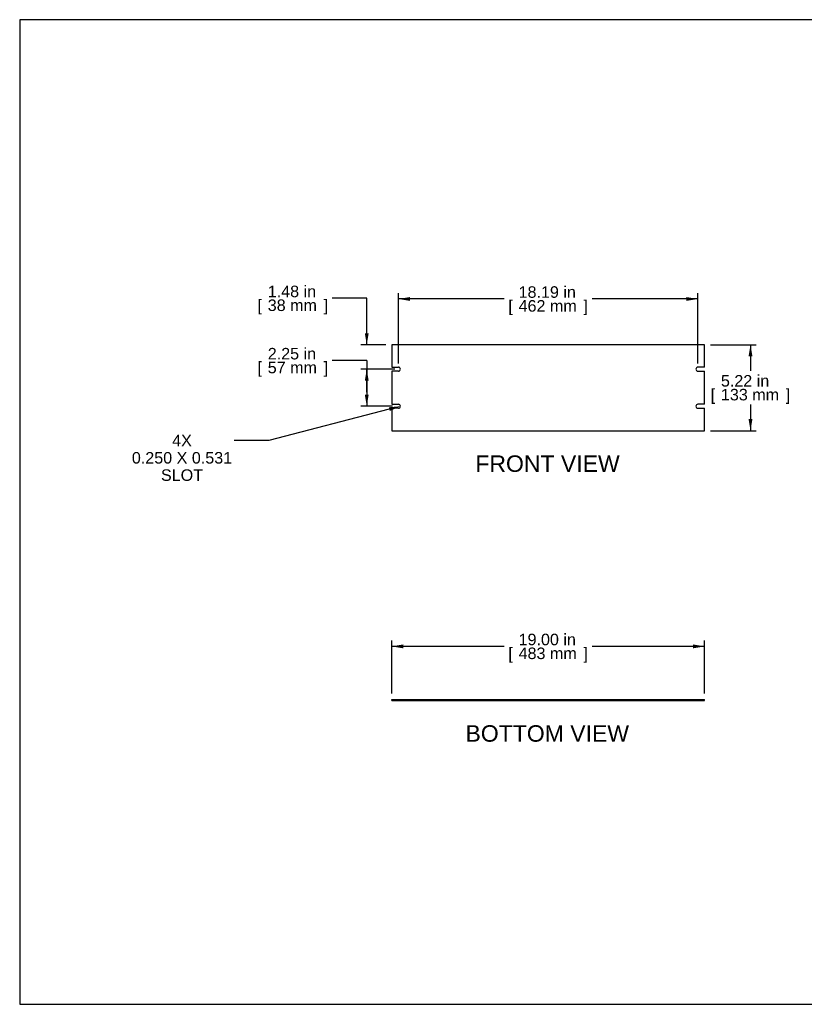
# Model space of a CAD drawing. Header units: inches. Extents: x 0 to 80, y 0 to 59.8.
# Tile 1 of 9: x 0 to 47.7, y 0 to 59.8. Entities that reach past the tile are written whole.
import ezdxf
from ezdxf import colors
from ezdxf.entities.mleader import LeaderData, LeaderLine
from ezdxf.enums import TextEntityAlignment as Align
from ezdxf.math import Vec2, Vec3

# ---------------------------------------------------------------- set-up
doc = ezdxf.new("R2010")
doc.units = ezdxf.units.IN
doc.header["$MEASUREMENT"] = 0
doc.layers.add('COM41756', color=7, linetype='Continuous')
doc.layers.add('Default', color=7, linetype='Continuous')
doc.styles.add('SEACAD_Arial', font='arial.ttf')
doc.dimstyles.new('WEB', dxfattribs={"dimtxt": 0.7, "dimasz": 0.7, "dimexe": 0.35, "dimexo": 0.35, "dimgap": 0.35, "dimtad": 0, "dimtih": 1, "dimtoh": 1, "dimzin": 4, "dimdsep": 46, "dimtxsty": 'SEACAD_Arial', "dimblk1": '_SE_FILLED', "dimblk2": '_SE_FILLED', "dimsah": 1, "dimcen": 0.35, "dimadec": 0, "dimazin": 0, "dimtfac": 1, "dimtofl": 0, "dimtmove": 0, "dimatfit": 3, "dimfxl": 1, "dimtolj": 1, "dimtzin": 4, "dimarcsym": 0})

# ---------------------------------------------------------------- blocks, each defined once
blk = doc.blocks.new('SE2')
at = {"layer": 'COM41756', "color": 7, "linetype": 'Continuous'}
for p, q in [((41.595, 40.047), (22.595, 40.047)), ((22.595, 40.047), (22.595, 38.688)), ((41.595, 38.688), (41.595, 40.047)), ((22.595, 38.688), (23.001, 38.688)), ((22.595, 38.438), (22.595, 36.438)), ((23.001, 38.438), (22.595, 38.438)), ((41.595, 38.688), (41.189, 38.688)), ((41.189, 38.438), (41.595, 38.438)), ((41.595, 36.438), (41.595, 38.438)), ((22.595, 36.438), (23.001, 36.438)), ((22.595, 36.188), (22.595, 34.829)), ((23.001, 36.188), (22.595, 36.188)), ((41.595, 36.438), (41.189, 36.438)), ((41.189, 36.188), (41.595, 36.188)), ((41.595, 34.829), (41.595, 36.188)), ((22.595, 34.829), (41.595, 34.829))]:
    blk.add_line(p, q, dxfattribs=at)
for centre, start, end in [((23.001, 38.563), 270, 90), ((41.189, 38.563), 90, 270), ((23.001, 36.313), 270, 90), ((41.189, 36.313), 90, 270)]:
    blk.add_arc(centre, 0.125, start, end, dxfattribs=at)
blk = doc.blocks.new('SE3')
at = {"layer": 'COM41756', "color": 7, "linetype": 'Continuous'}
for p, q in [((22.595, 18.517), (41.595, 18.517)), ((22.595, 18.445), (22.595, 18.517)), ((22.595, 18.445), (41.595, 18.445)), ((41.595, 18.445), (41.595, 18.517))]:
    blk.add_line(p, q, dxfattribs=at)
blk = doc.blocks.new('DMBLK6')
at = {"layer": 'Default', "linetype": 'Continuous', "transparency": 16777216}
for points in [[(23.295, 21.848), (22.595, 21.731), (23.295, 21.615)], [(40.895, 21.848), (40.895, 21.615), (41.595, 21.731)]]:
    blk.add_hatch(color=7, dxfattribs=at).paths.add_polyline_path(points)
at = {"layer": 'Default', "color": 7, "linetype": 'Continuous', "transparency": 16777216}
for p, q in [((22.595, 18.867), (22.595, 22.081)), ((29.431, 21.731), (22.595, 21.731)), ((41.595, 21.731), (34.76, 21.731)), ((41.595, 18.867), (41.595, 22.081))]:
    blk.add_line(p, q, dxfattribs=at)
at = {"layer": 'Default', "color": 7, "linetype": 'Continuous', "transparency": 16777216, "style": 'SEACAD_Arial'}
for s, p in [('19.00 in', (30.3, 22.501)), ('[', (29.676, 21.661)), ('483 mm', (30.3, 21.661)), (']', (34.241, 21.661))]:
    blk.add_text(s, height=0.7, dxfattribs=at).set_placement(p, align=Align.TOP_LEFT)
blk = doc.blocks.new('_SE_FILLED')
at = {"color": 0}
blk.add_line((0, 0), (-1, 0), dxfattribs=at)
blk.add_solid([(0, 0), (-1, -0.1665), (-1, 0.1665), (0, 0)], dxfattribs=at)
blk = doc.blocks.new('DMBLK7')
at = {"layer": 'Default', "linetype": 'Continuous', "transparency": 16777216}
for points in [[(23.701, 42.943), (23.001, 42.826), (23.701, 42.709)], [(40.489, 42.943), (40.489, 42.709), (41.189, 42.826)]]:
    blk.add_hatch(color=7, dxfattribs=at).paths.add_polyline_path(points)
at = {"layer": 'Default', "color": 7, "linetype": 'Continuous', "transparency": 16777216}
for p, q in [((23.001, 38.913), (23.001, 43.176)), ((41.189, 38.913), (41.189, 43.176)), ((29.431, 42.826), (23.001, 42.826)), ((41.189, 42.826), (34.76, 42.826))]:
    blk.add_line(p, q, dxfattribs=at)
at = {"layer": 'Default', "color": 7, "linetype": 'Continuous', "transparency": 16777216, "style": 'SEACAD_Arial'}
for s, p in [('18.19 in', (30.3, 43.596)), ('[', (29.676, 42.756)), ('462 mm', (30.3, 42.756)), (']', (34.241, 42.756))]:
    blk.add_text(s, height=0.7, dxfattribs=at).set_placement(p, align=Align.TOP_LEFT)
blk = doc.blocks.new('DMBLK8')
at = {"layer": 'Default', "linetype": 'Continuous', "transparency": 16777216}
for points in [[(20.961, 37.863), (21.194, 37.863), (21.077, 38.563)], [(20.961, 37.013), (21.077, 36.313), (21.194, 37.013)]]:
    blk.add_hatch(color=7, dxfattribs=at).paths.add_polyline_path(points)
at = {"layer": 'Default', "color": 7, "linetype": 'Continuous', "transparency": 16777216}
for p, q in [((21.077, 39.085), (18.977, 39.085)), ((21.077, 39.085), (21.077, 36.313)), ((22.776, 38.563), (20.727, 38.563)), ((22.651, 36.313), (20.727, 36.313))]:
    blk.add_line(p, q, dxfattribs=at)
at = {"layer": 'Default', "color": 7, "linetype": 'Continuous', "transparency": 16777216, "style": 'SEACAD_Arial'}
for s, p in [('2.25 in', (15.065, 39.855)), ('[', (14.441, 39.015)), ('57 mm', (15.065, 39.015)), (']', (18.458, 39.015))]:
    blk.add_text(s, height=0.7, dxfattribs=at).set_placement(p, align=Align.TOP_LEFT)
blk = doc.blocks.new('DMBLK9')
at = {"layer": 'Default', "linetype": 'Continuous', "transparency": 16777216}
for points in [[(20.961, 40.747), (21.077, 40.047), (21.194, 40.747)], [(20.961, 37.863), (21.194, 37.863), (21.077, 38.563)]]:
    blk.add_hatch(color=7, dxfattribs=at).paths.add_polyline_path(points)
at = {"layer": 'Default', "color": 7, "linetype": 'Continuous', "transparency": 16777216}
for p, q in [((21.077, 42.865), (18.977, 42.865)), ((21.077, 40.047), (21.077, 42.865)), ((22.245, 40.047), (20.727, 40.047)), ((22.776, 38.563), (20.727, 38.563)), ((21.077, 37.163), (21.077, 38.563))]:
    blk.add_line(p, q, dxfattribs=at)
at = {"layer": 'Default', "color": 7, "linetype": 'Continuous', "transparency": 16777216, "style": 'SEACAD_Arial'}
for s, p in [('1.48 in', (15.065, 43.635)), ('[', (14.441, 42.795)), ('38 mm', (15.065, 42.795)), (']', (18.458, 42.795))]:
    blk.add_text(s, height=0.7, dxfattribs=at).set_placement(p, align=Align.TOP_LEFT)
blk = doc.blocks.new('DMBLK10')
at = {"layer": 'Default', "linetype": 'Continuous', "transparency": 16777216}
for points in [[(44.499, 39.347), (44.382, 40.047), (44.266, 39.347)], [(44.499, 35.529), (44.266, 35.529), (44.382, 34.829)]]:
    blk.add_hatch(color=7, dxfattribs=at).paths.add_polyline_path(points)
at = {"layer": 'Default', "color": 7, "linetype": 'Continuous', "transparency": 16777216}
for p, q in [((41.945, 40.047), (44.732, 40.047)), ((44.382, 40.047), (44.382, 38.453)), ((44.382, 36.423), (44.382, 34.829)), ((41.945, 34.829), (44.732, 34.829))]:
    blk.add_line(p, q, dxfattribs=at)
at = {"layer": 'Default', "color": 7, "linetype": 'Continuous', "transparency": 16777216, "style": 'SEACAD_Arial'}
for s, p in [('5.22 in', (42.587, 38.208)), ('[', (41.963, 37.368)), ('133 mm', (42.587, 37.368)), (']', (46.528, 37.368))]:
    blk.add_text(s, height=0.7, dxfattribs=at).set_placement(p, align=Align.TOP_LEFT)

msp = doc.modelspace()

# ---------------------------------------------------------------- linework, layer by layer
at = {"layer": 'Default', "color": 7, "linetype": 'Continuous'}
for p, q in [((80, 59.783), (0, 59.783)), ((0, 59.783), (0, 0)), ((0, 0), (80, 0))]:
    msp.add_line(p, q, dxfattribs=at)

# ---------------------------------------------------------------- block references
at = {"layer": 'Default'}
for name in ['SE2', 'SE3']:
    msp.add_blockref(name, (0, 0), dxfattribs=at)

# ---------------------------------------------------------------- texts
at = {"layer": 'Default', "color": 7, "linetype": 'Continuous', "style": 'SEACAD_Arial'}
for s, p in [('FRONT VIEW', (27.671, 33.329)), ('BOTTOM VIEW', (27.074, 16.945))]:
    msp.add_text(s, height=1, dxfattribs=at).set_placement(p, align=Align.TOP_LEFT)

# ---------------------------------------------------------------- dimensions: what is measured, and where the dimension line sits
at = {"layer": 'Default', "color": 7, "linetype": 'Continuous'}
for base, p1, p2, angle, picture, middle, dimtype in [((21.077, 40.047), (23.126, 38.563), (22.595, 40.047), 90, 'DMBLK9', (18.977, 42.865), 160), ((21.077, 36.313), (23.126, 38.563), (23.001, 36.313), 90, 'DMBLK8', (18.977, 39.085), 160), ((44.382, 40.047), (41.595, 40.047), (41.595, 34.829), 270, 'DMBLK10', (44.382, 37.438), 161)]:
    dim = msp.add_linear_dim(base=base, p1=p1, p2=p2, angle=angle, text='\\A1;<>', dimstyle='WEB', override={"dimpost": '\\X'}, dxfattribs=at)
    dim.commit()
    dim.dimension.update_dxf_attribs({"geometry": picture, "text_midpoint": middle, "dimtype": dimtype})
for base, p1, p2, picture, middle in [((23.001, 42.826), (41.189, 38.563), (23.001, 38.563), 'DMBLK7', (32.095, 42.826)), ((22.595, 21.731), (41.595, 18.445), (22.595, 18.517), 'DMBLK6', (32.095, 21.731))]:
    dim = msp.add_linear_dim(base=base, p1=p1, p2=p2, text='\\A1;<>', dimstyle='WEB', override={"dimpost": '\\X'}, dxfattribs=at)
    dim.commit()
    dim.dimension.update_dxf_attribs({"geometry": picture, "text_midpoint": middle, "dimtype": 160})

# ---------------------------------------------------------------- leaders
ml = msp.add_multileader_mtext('Standard', dxfattribs=at)
ml.set_content('\\pxsm0.9;{\\fArial|c0|p34;\\W1.;4X\\P0.250 X 0.531\\PSLOT\\P}', color=7)
ml.set_leader_properties(linetype='ByLayer')
ml.build(insert=Vec2(0, 0))
ml.multileader.update_dxf_attribs({"dogleg_length": 2.1, "arrow_head_size": 0.7})
ctx = ml.context
ctx.base_point, ctx.char_height, ctx.arrow_head_size, ctx.landing_gap_size = Vec3(9.767, 34.582), 0.7, 0.7, 0.245
notes = []
notes.append((ctx, [(0, (1, 1, 0), (15.134, 34.226), (-1, 0), 2.1, [(0, [(23.126, 36.313)], 0, [])])]))
ctx.mtext.insert, ctx.mtext.alignment = Vec3(9.857, 34.582), 2
for ctx, leaders in notes:
    for number, flags, end, landing, length, lines in leaders:
        leader = LeaderData()
        leader.index, (leader.has_last_leader_line, leader.has_dogleg_vector, leader.attachment_direction) = number, flags
        leader.last_leader_point, leader.dogleg_vector, leader.dogleg_length = Vec3(end), Vec3(landing), length
        for number, points, colour, breaks in lines:
            line = LeaderLine()
            line.index, line.vertices, line.color, line.breaks = number, Vec3.list(points), colors.encode_raw_color(colour), breaks
            leader.lines.append(line)
        ctx.leaders.append(leader)

doc.saveas('drawing.dxf')
